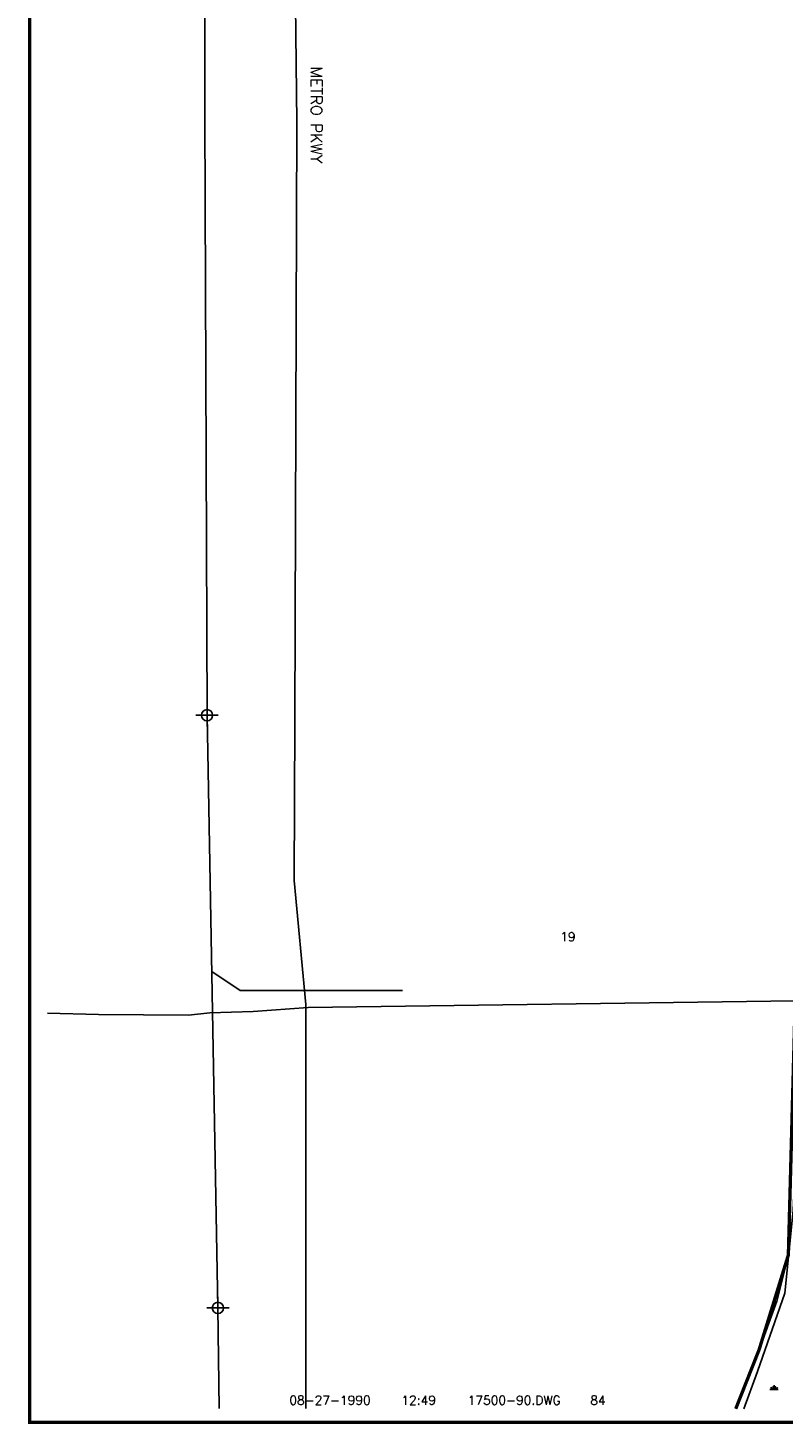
# Model space of a CAD drawing. Extents: x 213162 to 260736, y 787639 to 849969.
# Tile 2 of 17: x 218669 to 225418, y 801458 to 813934. Entities that reach past the tile are written whole.
import ezdxf
from ezdxf.enums import TextEntityAlignment as Align

# ---------------------------------------------------------------- set-up
doc = ezdxf.new("R2010")
doc.units = 0
doc.header["$LTSCALE"] = 800
doc.header["$PDMODE"] = 34
doc.header["$PDSIZE"] = 100
doc.linetypes.add('PHANTOM', pattern=[0])
doc.linetypes.add('STREAM', pattern=[0])
doc.layers.get('0').update_dxf_attribs({"linetype": 'CONTINUOUS'})
for name, color, linetype in [('HATCH', 3, 'CONTINUOUS'), ('MAJROADS', 1, 'CONTINUOUS'), ('NBORDER', 1, 'CONTINUOUS'), ('ROW', 3, 'PHANTOM'), ('SEC', 2, 'CONTINUOUS'), ('TEXT', 7, 'CONTINUOUS'), ('TRUNKS', 5, 'STREAM'), ('WSHEDS', 11, 'CONTINUOUS')]:
    doc.layers.add(name, color=color, linetype=linetype)
doc.layers.get('0').off()
doc.styles.get("Standard").update_dxf_attribs({"font": 'ROMANT'})

# ---------------------------------------------------------------- blocks, each defined once
blk = doc.blocks.new('*X')
at = {"color": 0}
for p, q in [((225300, 801766), (225375, 801766)), ((225319, 801766), (225307, 801787)), ((225328, 801766), (225328, 801796)), ((225338, 801766), (225338, 801804)), ((225347, 801766), (225347, 801796)), ((225356, 801766), (225368, 801787))]:
    blk.add_line(p, q, dxfattribs=at)
blk = doc.blocks.new('LOGON')
at = {"color": 0}
blk.add_attdef('DATE', text='', height=1, dxfattribs=at).set_placement((-1.87, 1.76), align=Align.RIGHT)
for tag, p in [('TIME', (1.56, 1.76)), ('DRAWING', (8.97, 1.76)), ('OPERATOR', (22.66, 1.76))]:
    blk.add_attdef(tag, p, '', height=1, dxfattribs=at)

msp = doc.modelspace()

# ---------------------------------------------------------------- linework, layer by layer
at = {"layer": 'MAJROADS', "color": 0}
for points in [[(221929, 822514), (221929, 822499), (221935, 822126), (221857, 821743), (221773, 821564), (221579, 821308), (221301, 820943), (221147, 820695), (221048, 820386), (220995, 819917), (221071, 813091), (221053, 807739), (221048, 806316), (221153, 805208)], [(234451, 822514), (232111, 819298), (230866, 817514), (230758, 817325), (230639, 817054), (230440, 816535), (230315, 816208), (229363, 813820), (228621, 811957), (227887, 809980), (227718, 809482), (227616, 809251), (227520, 809072), (227179, 808584), (226632, 808024), (225916, 807240), (225690, 806836), (225608, 806555), (225553, 806138), (225532, 805233), (225465, 802969), (225363, 802555), (225203, 802121), (224995, 801595)], [(240009, 805329), (237589, 805350), (236951, 805352), (232941, 805273), (231572, 805261), (230197, 805229), (229811, 805189), (228932, 805096), (228592, 805056), (228320, 805043), (227887, 805077), (227238, 805166), (226967, 805208), (225526, 805241), (221175, 805179), (220681, 805144), (220295, 805132), (220103, 805112), (219301, 805119), (218843, 805131)], [(221153, 805208), (221153, 801597)]]:
    msp.add_lwpolyline(points, dxfattribs=at)
at = {"layer": 'NBORDER', "color": 0, "const_width": 30}
msp.add_lwpolyline([(218684, 801473), (251684, 801473), (251684, 822673), (218684, 822673)], close=True, dxfattribs=at)
at = {"layer": 'ROW', "color": 0}
msp.add_lwpolyline([(226886, 801594), (226932, 801665), (227063, 801707), (227118, 801785), (227178, 802077), (227158, 802305), (227243, 802592), (227440, 803163), (227916, 804097), (228061, 804873), (227364, 804925), (227012, 804978), (226836, 805004), (226134, 805040), (225559, 805034), (225534, 804525), (225534, 803965), (225508, 803367), (225432, 802629), (225190, 801929), (225066, 801595)], dxfattribs=at)
at = {"layer": 'SEC', "color": 0}
for p in [(220270, 807792), (220367, 802496)]:
    msp.add_point(p, dxfattribs=at)
at = {"layer": 'TRUNKS', "color": 0, "linetype": 'STREAM'}
msp.add_lwpolyline([(220262, 822514), (220249, 813146), (220270, 807792), (220367, 802496), (220377, 801598)], dxfattribs=at)
at = {"layer": 'TRUNKS', "color": 0}
msp.add_lwpolyline([(220312, 805502), (220567, 805332), (222016, 805331)], dxfattribs=at)
msp.add_lwpolyline([(220312, 805502), (220567, 805332), (222016, 805331)], dxfattribs=at)
at = {"layer": 'WSHEDS', "color": 0, "const_width": 30}
msp.add_lwpolyline([(224995, 801595), (225203, 802121), (225465, 802969), (225465, 802969), (225526, 805241), (225553, 806138), (225608, 806555), (225690, 806836), (225916, 807240), (226632, 808024), (227179, 808584), (227520, 809072), (227718, 809482), (227887, 809980), (229363, 813820), (230639, 817054), (230866, 817514), (232111, 819298), (234451, 822514)], dxfattribs=at)

# ---------------------------------------------------------------- block references
at = {"layer": 'HATCH', "color": 0}
msp.add_blockref('*X', (0, 0), dxfattribs=at)
msp.add_blockref('*X', (0, 0), dxfattribs=at)
msp.add_blockref('*X', (0, 0), dxfattribs=at)
msp.add_blockref('*X', (0, 0), dxfattribs=at)
msp.add_blockref('*X', (0, 0), dxfattribs=at)
msp.add_blockref('*X', (0, 0), dxfattribs=at)
msp.add_blockref('*X', (0, 0), dxfattribs=at)
msp.add_blockref('*X', (0, 0), dxfattribs=at)
msp.add_blockref('*X', (0, 0), dxfattribs=at)
msp.add_blockref('*X', (0, 0), dxfattribs=at)
msp.add_blockref('*X', (0, 0), dxfattribs=at)
msp.add_blockref('*X', (0, 0), dxfattribs=at)
msp.add_blockref('*X', (0, 0), dxfattribs=at)
msp.add_blockref('*X', (0, 0), dxfattribs=at)
msp.add_blockref('*X', (0, 0), dxfattribs=at)
msp.add_blockref('*X', (0, 0), dxfattribs=at)
msp.add_blockref('*X', (0, 0), dxfattribs=at)
msp.add_blockref('*X', (0, 0), dxfattribs=at)
msp.add_blockref('*X', (0, 0), dxfattribs=at)
msp.add_blockref('*X', (0, 0), dxfattribs=at)
msp.add_blockref('*X', (0, 0), dxfattribs=at)
msp.add_blockref('*X', (0, 0), dxfattribs=at)
msp.add_blockref('*X', (0, 0), dxfattribs=at)
at = {"layer": 'NBORDER', "color": 0, "xscale": 80, "yscale": 80, "zscale": 80}
msp.add_blockref('LOGON', (221882, 801490), dxfattribs=at).add_auto_attribs({'DATE': '08-27-1990', 'TIME': '12:49', 'OPERATOR': '84', 'DRAWING': '17500-90.DWG'})

# ---------------------------------------------------------------- texts
at = {"layer": 'MAJROADS', "color": 0}
msp.add_text('METRO PKWY', height=100, rotation=270, dxfattribs=at).set_placement((221198, 813587))
at = {"layer": 'TEXT', "color": 0}
msp.add_text('19', height=80, dxfattribs=at).set_placement((223426, 805772))

doc.saveas('drawing.dxf')
